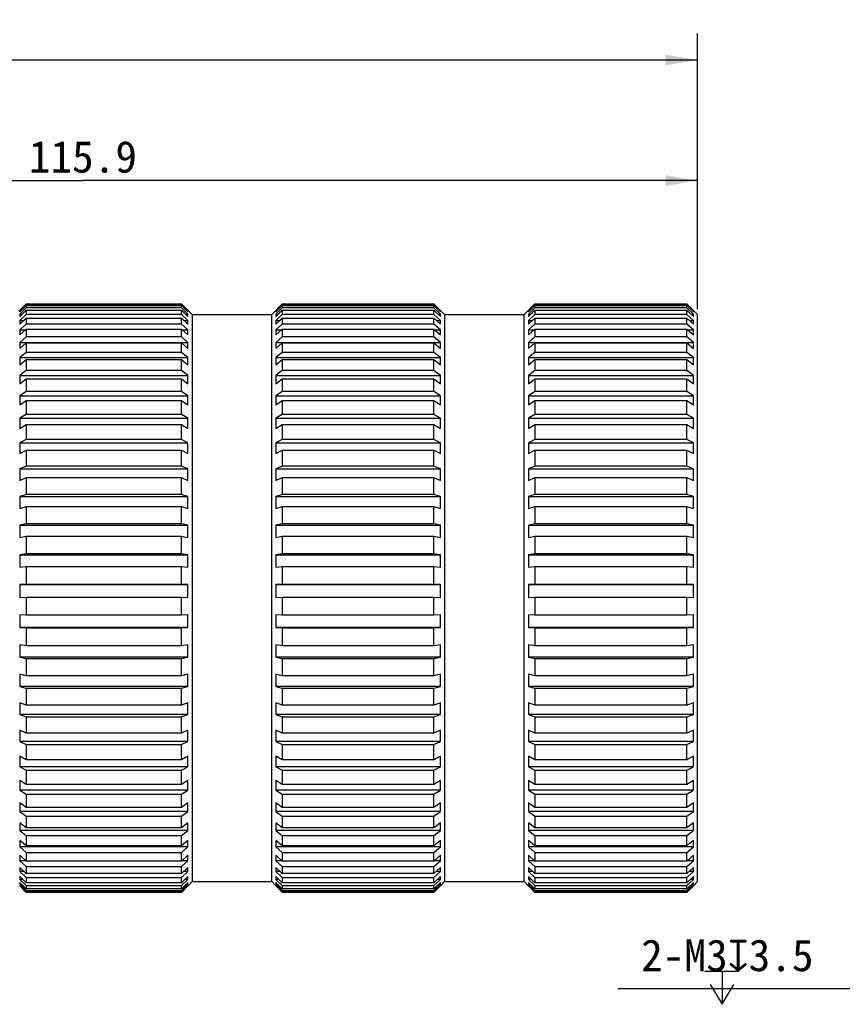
# Model space of a CAD drawing. Header units: millimetres. Extents: x 37 to 412, y 151 to 257.
# Tile 7 of 9: x 246 to 324, y 165 to 257. Entities that reach past the tile are written whole.
import ezdxf
from ezdxf.enums import TextEntityAlignment as Align

# ---------------------------------------------------------------- set-up
doc = ezdxf.new("R2010")
doc.units = ezdxf.units.MM
doc.header["$LTSCALE"] = 23.1
doc.header["$PDMODE"] = 3
doc.header["$PDSIZE"] = 8
doc.layers.get('0').update_dxf_attribs({"linetype": 'CONTINUOUS'})
doc.layers.get('Defpoints').update_dxf_attribs({"linetype": 'CONTINUOUS'})
doc.layers.add('20_ALL_FEATURES', color=7, linetype='CONTINUOUS')
doc.layers.add('51__DRAFT_DIMS', color=7, linetype='CONTINUOUS')
doc.styles.get("Standard").update_dxf_attribs({"font": 'simfang.ttf'})
doc.dimstyles.new('DIMSTYLE_3', dxfattribs={"dimtxt": 3, "dimasz": 3, "dimexe": 2.5, "dimexo": 0.5, "dimgap": 0.75, "dimtad": 1, "dimdsep": 46, "dimtxsty": 'STANDARD', "dimblk": '_FILLED', "dimblk1": '_FILLED', "dimblk2": '_FILLED', "dimcen": 0.09, "dimclrt": 3, "dimazin": 2, "dimtol": 1, "dimtp": 0.1, "dimtm": 0.1, "dimtfac": 1, "dimtofl": 0, "dimtmove": 0, "dimatfit": 3, "dimldrblk": '_FILLED', "dimfxl": 1, "dimtolj": 1, "dimarcsym": 0})
doc.dimstyles.new('DIMSTYLE_4', dxfattribs={"dimtxt": 3, "dimasz": 3, "dimexe": 2.5, "dimexo": 0.5, "dimgap": 0.75, "dimtad": 1, "dimdsep": 46, "dimtxsty": 'STANDARD', "dimblk": '_FILLED', "dimblk1": '_FILLED', "dimblk2": '_FILLED', "dimcen": 0.09, "dimclrt": 3, "dimazin": 2, "dimtp": 0.3, "dimtm": 0.3, "dimtfac": 1, "dimtofl": 0, "dimtmove": 0, "dimatfit": 3, "dimldrblk": '_FILLED', "dimfxl": 1, "dimtolj": 1, "dimarcsym": 0})
doc.dimstyles.new('DIMSTYLE_5', dxfattribs={"dimtxt": 3, "dimasz": 3, "dimexe": 2.5, "dimexo": 0.5, "dimtad": 1, "dimdsep": 46, "dimtxsty": 'STANDARD', "dimblk": '_FILLED', "dimblk1": '_FILLED', "dimblk2": '_FILLED', "dimcen": 0.09, "dimclrt": 3, "dimazin": 2, "dimtp": 0.1, "dimtm": 0.1, "dimtfac": 1, "dimtmove": 0, "dimatfit": 2, "dimldrblk": '_FILLED', "dimfxl": 1, "dimtolj": 1, "dimarcsym": 0})

# ---------------------------------------------------------------- blocks, each defined once
blk = doc.blocks.new('_FILLED')
at = {"color": 0, "linetype": 'ByBlock'}
blk.add_solid([(0, 0), (-1, 0.167), (-1, -0.167)], dxfattribs=at)
blk = doc.blocks.new('*D5')
at = {"layer": '51__DRAFT_DIMS', "color": 4}
for p, q in [((152.294, 223.381), (152.294, 256.115)), ((310.194, 230.107), (310.194, 256.115)), ((152.294, 253.615), (231.244, 253.615)), ((310.194, 253.615), (231.244, 253.615))]:
    blk.add_line(p, q, dxfattribs=at)
at = {"layer": '51__DRAFT_DIMS', "color": 4, "xscale": 3, "yscale": 3, "zscale": 3, "rotation": 180}
blk.add_blockref('_FILLED', (152.294, 253.615), dxfattribs=at)
at = {"layer": '51__DRAFT_DIMS', "color": 4, "xscale": 3, "yscale": 3, "zscale": 3}
blk.add_blockref('_FILLED', (310.194, 253.615), dxfattribs=at)
at = {"layer": '51__DRAFT_DIMS', "color": 3}
for s, p in [('157.9', (226.715, 254.365)), ('0.1', (237.977, 254.365))]:
    blk.add_text(s, height=3, dxfattribs=at).set_placement(p, align=Align.CENTER)
blk = doc.blocks.new('*D8')
at = {"layer": '51__DRAFT_DIMS', "color": 4}
for p, q in [((194.294, 228.381), (194.294, 244.739)), ((310.194, 230.107), (310.194, 244.739)), ((194.294, 242.239), (252.244, 242.239)), ((310.194, 242.239), (252.244, 242.239))]:
    blk.add_line(p, q, dxfattribs=at)
at = {"layer": '51__DRAFT_DIMS', "color": 4, "xscale": 3, "yscale": 3, "zscale": 3, "rotation": 180}
blk.add_blockref('_FILLED', (194.294, 242.239), dxfattribs=at)
at = {"layer": '51__DRAFT_DIMS', "color": 4, "xscale": 3, "yscale": 3, "zscale": 3}
blk.add_blockref('_FILLED', (310.194, 242.239), dxfattribs=at)
at = {"layer": '51__DRAFT_DIMS', "color": 3}
blk.add_text('115.9', height=3, dxfattribs=at).set_placement((252.244, 242.989), align=Align.CENTER)
blk = doc.blocks.new('*D9')
at = {"layer": '51__DRAFT_DIMS', "color": 0, "lineweight": -2}
for p, q in [((356.212, 211.714), (328.12, 166.035)), ((353.069, 206.603), (354.641, 209.159)), ((351.498, 204.048), (349.926, 201.493)), ((302.67, 166.035), (328.12, 166.035))]:
    blk.add_line(p, q, dxfattribs=at)
at = {"layer": 'Defpoints', "color": 0}
for p in [(354.641, 209.159), (353.069, 206.603)]:
    blk.add_point(p, dxfattribs=at)
at = {"layer": '51__DRAFT_DIMS', "color": 0, "linetype": 'ByBlock', "lineweight": -2, "xscale": 3, "yscale": 3, "zscale": 3}
for p, rotation in [((354.641, 209.159), 238.4089815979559), ((353.069, 206.603), 58.40898159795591)]:
    blk.add_blockref('_FILLED', p, dxfattribs=dict(at, rotation=rotation))
at = {"layer": '51__DRAFT_DIMS', "color": 3, "insert": (321.13, 170.66), "char_height": 3, "attachment_point": 3, "line_spacing_factor": 0.9}
blk.add_mtext('\\A1;{2-M3{\\fgdt;x}3.5}', dxfattribs=at)

msp = doc.modelspace()

# ---------------------------------------------------------------- linework, layer by layer
at = {"layer": '20_ALL_FEATURES', "color": 7}
for p, q in [((246.194, 229.907), (246.894, 230.607)), ((246.894, 230.559), (246.294, 229.961)), ((246.294, 229.865), (246.894, 230.463)), ((246.894, 230.607), (246.894, 230.559)), ((246.894, 230.607), (261.544, 230.607)), ((261.544, 230.559), (246.894, 230.559)), ((246.894, 230.463), (246.894, 230.237)), ((246.894, 230.463), (261.544, 230.463)), ((261.544, 230.559), (261.544, 230.607)), ((262.544, 229.607), (261.544, 230.607)), ((262.144, 229.961), (261.544, 230.559)), ((261.544, 230.237), (261.544, 230.463)), ((261.544, 230.463), (262.144, 229.865)), ((270.044, 229.607), (271.044, 230.607)), ((271.044, 230.559), (270.444, 229.961)), ((270.444, 229.865), (271.044, 230.463)), ((271.044, 230.607), (271.044, 230.559)), ((271.044, 230.607), (285.344, 230.607)), ((285.344, 230.559), (271.044, 230.559)), ((271.044, 230.463), (271.044, 230.237)), ((271.044, 230.463), (285.344, 230.463)), ((285.344, 230.559), (285.344, 230.607)), ((286.344, 229.607), (285.344, 230.607)), ((285.944, 229.961), (285.344, 230.559)), ((285.344, 230.237), (285.344, 230.463)), ((285.344, 230.463), (285.944, 229.865)), ((293.844, 229.607), (294.844, 230.607)), ((294.844, 230.559), (294.244, 229.961)), ((294.244, 229.865), (294.844, 230.463)), ((294.844, 230.607), (309.194, 230.607)), ((294.844, 230.607), (294.844, 230.559)), ((309.194, 230.559), (294.844, 230.559)), ((294.844, 230.463), (309.194, 230.463)), ((294.844, 230.463), (294.844, 230.237)), ((309.194, 230.559), (309.194, 230.607)), ((310.194, 229.607), (309.194, 230.607)), ((309.794, 229.961), (309.194, 230.559)), ((309.194, 230.237), (309.194, 230.463)), ((309.194, 230.463), (309.794, 229.865)), ((246.894, 230.237), (246.294, 229.647)), ((246.294, 229.427), (246.894, 230.017)), ((246.294, 229.961), (246.294, 229.865)), ((246.294, 229.961), (246.391, 229.961)), ((246.294, 229.647), (246.294, 229.427)), ((246.294, 229.647), (246.519, 229.647)), ((246.894, 229.616), (246.294, 229.041)), ((261.544, 230.237), (246.894, 230.237)), ((246.894, 230.017), (246.894, 229.616)), ((246.894, 230.017), (261.544, 230.017)), ((261.544, 229.616), (246.894, 229.616)), ((262.144, 229.647), (261.544, 230.237)), ((261.544, 229.616), (261.544, 230.017)), ((261.544, 230.017), (262.144, 229.427)), ((262.144, 229.041), (261.544, 229.616)), ((261.92, 229.647), (262.144, 229.647)), ((262.048, 229.961), (262.144, 229.961)), ((262.144, 229.865), (262.144, 229.961)), ((262.144, 229.427), (262.144, 229.647)), ((262.544, 229.607), (262.544, 176.107)), ((262.544, 229.607), (270.044, 229.607)), ((270.044, 176.107), (270.044, 229.607)), ((271.044, 230.237), (270.444, 229.647)), ((270.444, 229.427), (271.044, 230.017)), ((270.444, 229.961), (270.444, 229.865)), ((270.444, 229.961), (270.541, 229.961)), ((270.444, 229.647), (270.444, 229.427)), ((270.444, 229.647), (270.669, 229.647)), ((271.044, 229.616), (270.444, 229.041)), ((285.344, 230.237), (271.044, 230.237)), ((271.044, 230.017), (271.044, 229.616)), ((271.044, 230.017), (285.344, 230.017)), ((285.344, 229.616), (271.044, 229.616)), ((285.944, 229.647), (285.344, 230.237)), ((285.344, 229.616), (285.344, 230.017)), ((285.344, 230.017), (285.944, 229.427)), ((285.944, 229.041), (285.344, 229.616)), ((285.72, 229.647), (285.944, 229.647)), ((285.848, 229.961), (285.944, 229.961)), ((285.944, 229.865), (285.944, 229.961)), ((285.944, 229.427), (285.944, 229.647)), ((286.344, 229.607), (293.844, 229.607)), ((286.344, 229.607), (286.344, 176.107)), ((293.844, 176.107), (293.844, 229.607)), ((294.844, 230.237), (294.244, 229.647)), ((294.244, 229.427), (294.844, 230.017)), ((294.244, 229.961), (294.341, 229.961)), ((294.244, 229.961), (294.244, 229.865)), ((294.244, 229.647), (294.469, 229.647)), ((294.244, 229.647), (294.244, 229.427)), ((294.844, 229.616), (294.244, 229.041)), ((309.194, 230.237), (294.844, 230.237)), ((294.844, 230.017), (309.194, 230.017)), ((294.844, 230.017), (294.844, 229.616)), ((309.194, 229.616), (294.844, 229.616)), ((309.794, 229.647), (309.194, 230.237)), ((309.194, 229.616), (309.194, 230.017)), ((309.194, 230.017), (309.794, 229.427)), ((309.794, 229.041), (309.194, 229.616)), ((309.57, 229.647), (309.794, 229.647)), ((309.698, 229.961), (309.794, 229.961)), ((309.794, 229.865), (309.794, 229.961)), ((309.794, 229.427), (309.794, 229.647)), ((310.194, 176.107), (310.194, 229.607)), ((246.294, 228.698), (246.894, 229.273)), ((246.294, 229.041), (246.294, 228.698)), ((246.294, 229.041), (246.652, 229.041)), ((246.894, 228.701), (246.294, 228.147)), ((246.894, 229.273), (246.894, 228.701)), ((246.894, 229.273), (261.544, 229.273)), ((261.544, 228.701), (246.894, 228.701)), ((261.544, 228.701), (261.544, 229.273)), ((261.544, 229.273), (262.144, 228.698)), ((262.144, 228.147), (261.544, 228.701)), ((261.787, 229.041), (262.144, 229.041)), ((262.144, 228.698), (262.144, 229.041)), ((270.444, 228.698), (271.044, 229.273)), ((270.444, 229.041), (270.444, 228.698)), ((270.444, 229.041), (270.802, 229.041)), ((271.044, 228.701), (270.444, 228.147)), ((271.044, 229.273), (271.044, 228.701)), ((271.044, 229.273), (285.344, 229.273)), ((285.344, 228.701), (271.044, 228.701)), ((285.344, 228.701), (285.344, 229.273)), ((285.344, 229.273), (285.944, 228.698)), ((285.944, 228.147), (285.344, 228.701)), ((285.587, 229.041), (285.944, 229.041)), ((285.944, 228.698), (285.944, 229.041)), ((294.244, 228.698), (294.844, 229.273)), ((294.244, 229.041), (294.602, 229.041)), ((294.244, 229.041), (294.244, 228.698)), ((294.844, 228.701), (294.244, 228.147)), ((294.844, 229.273), (309.194, 229.273)), ((294.844, 229.273), (294.844, 228.701)), ((309.194, 228.701), (294.844, 228.701)), ((309.194, 228.701), (309.194, 229.273)), ((309.194, 229.273), (309.794, 228.698)), ((309.794, 228.147), (309.194, 228.701)), ((309.437, 229.041), (309.794, 229.041)), ((309.794, 228.698), (309.794, 229.041)), ((246.294, 227.686), (246.894, 228.24)), ((246.294, 228.147), (246.294, 227.686)), ((246.294, 228.147), (246.794, 228.147)), ((246.894, 228.24), (246.894, 227.503)), ((246.894, 228.24), (261.544, 228.24)), ((261.544, 227.503), (261.544, 228.24)), ((261.544, 228.24), (262.144, 227.686)), ((261.645, 228.147), (262.144, 228.147)), ((262.144, 227.686), (262.144, 228.147)), ((270.444, 227.686), (271.044, 228.24)), ((270.444, 228.147), (270.444, 227.686)), ((270.444, 228.147), (270.944, 228.147)), ((271.044, 228.24), (271.044, 227.503)), ((271.044, 228.24), (285.344, 228.24)), ((285.344, 227.503), (285.344, 228.24)), ((285.344, 228.24), (285.944, 227.686)), ((285.445, 228.147), (285.944, 228.147)), ((285.944, 227.686), (285.944, 228.147)), ((294.244, 227.686), (294.844, 228.24)), ((294.244, 228.147), (294.744, 228.147)), ((294.244, 228.147), (294.244, 227.686)), ((294.844, 228.24), (309.194, 228.24)), ((294.844, 228.24), (294.844, 227.503)), ((309.194, 227.503), (309.194, 228.24)), ((309.194, 228.24), (309.794, 227.686)), ((309.295, 228.147), (309.794, 228.147)), ((309.794, 227.686), (309.794, 228.147)), ((246.894, 227.503), (246.294, 226.976)), ((246.294, 226.976), (246.294, 226.402)), ((246.294, 226.976), (262.144, 226.976)), ((246.294, 226.402), (246.894, 226.929)), ((261.544, 227.503), (246.894, 227.503)), ((246.894, 226.929), (246.894, 226.035)), ((246.894, 226.929), (261.544, 226.929)), ((262.144, 226.976), (261.544, 227.503)), ((261.544, 226.035), (261.544, 226.929)), ((261.544, 226.929), (262.144, 226.402)), ((262.144, 226.402), (262.144, 226.976)), ((271.044, 227.503), (270.444, 226.976)), ((270.444, 226.976), (285.944, 226.976)), ((270.444, 226.976), (270.444, 226.402)), ((270.444, 226.402), (271.044, 226.929)), ((285.344, 227.503), (271.044, 227.503)), ((271.044, 226.929), (285.344, 226.929)), ((271.044, 226.929), (271.044, 226.035)), ((285.944, 226.976), (285.344, 227.503)), ((285.344, 226.035), (285.344, 226.929)), ((285.344, 226.929), (285.944, 226.402)), ((285.944, 226.402), (285.944, 226.976)), ((294.844, 227.503), (294.244, 226.976)), ((294.244, 226.976), (309.794, 226.976)), ((294.244, 226.976), (294.244, 226.402)), ((294.244, 226.402), (294.844, 226.929)), ((309.194, 227.503), (294.844, 227.503)), ((294.844, 226.929), (309.194, 226.929)), ((294.844, 226.929), (294.844, 226.035)), ((309.794, 226.976), (309.194, 227.503)), ((309.194, 226.035), (309.194, 226.929)), ((309.194, 226.929), (309.794, 226.402)), ((309.794, 226.402), (309.794, 226.976)), ((246.894, 226.035), (246.294, 225.541)), ((261.544, 226.035), (246.894, 226.035)), ((262.144, 225.541), (261.544, 226.035)), ((271.044, 226.035), (270.444, 225.541)), ((285.344, 226.035), (271.044, 226.035)), ((285.944, 225.541), (285.344, 226.035)), ((294.844, 226.035), (294.244, 225.541)), ((309.194, 226.035), (294.844, 226.035)), ((309.794, 225.541), (309.194, 226.035)), ((246.294, 225.541), (246.294, 224.86)), ((246.294, 225.541), (262.144, 225.541)), ((246.294, 224.86), (246.894, 225.354)), ((246.894, 225.354), (246.894, 224.313)), ((246.894, 225.354), (261.544, 225.354)), ((261.544, 224.313), (261.544, 225.354)), ((261.544, 225.354), (262.144, 224.86)), ((262.144, 224.86), (262.144, 225.541)), ((270.444, 225.541), (285.944, 225.541)), ((270.444, 225.541), (270.444, 224.86)), ((270.444, 224.86), (271.044, 225.354)), ((271.044, 225.354), (285.344, 225.354)), ((271.044, 225.354), (271.044, 224.313)), ((285.344, 224.313), (285.344, 225.354)), ((285.344, 225.354), (285.944, 224.86)), ((285.944, 224.86), (285.944, 225.541)), ((294.244, 225.541), (309.794, 225.541)), ((294.244, 225.541), (294.244, 224.86)), ((294.244, 224.86), (294.844, 225.354)), ((294.844, 225.354), (309.194, 225.354)), ((294.844, 225.354), (294.844, 224.313)), ((309.194, 224.313), (309.194, 225.354)), ((309.194, 225.354), (309.794, 224.86)), ((309.794, 224.86), (309.794, 225.541)), ((246.894, 224.313), (246.294, 223.857)), ((246.294, 223.857), (246.294, 223.077)), ((246.294, 223.857), (262.144, 223.857)), ((261.544, 224.313), (246.894, 224.313)), ((262.144, 223.857), (261.544, 224.313)), ((262.144, 223.077), (262.144, 223.857)), ((271.044, 224.313), (270.444, 223.857)), ((270.444, 223.857), (285.944, 223.857)), ((270.444, 223.857), (270.444, 223.077)), ((285.344, 224.313), (271.044, 224.313)), ((285.944, 223.857), (285.344, 224.313)), ((285.944, 223.077), (285.944, 223.857)), ((294.844, 224.313), (294.244, 223.857)), ((294.244, 223.857), (309.794, 223.857)), ((294.244, 223.857), (294.244, 223.077)), ((309.194, 224.313), (294.844, 224.313)), ((309.794, 223.857), (309.194, 224.313)), ((309.794, 223.077), (309.794, 223.857)), ((246.294, 223.077), (246.894, 223.532)), ((246.894, 223.532), (246.894, 222.356)), ((246.894, 223.532), (261.544, 223.532)), ((261.544, 222.356), (261.544, 223.532)), ((261.544, 223.532), (262.144, 223.077)), ((270.444, 223.077), (271.044, 223.532)), ((271.044, 223.532), (285.344, 223.532)), ((271.044, 223.532), (271.044, 222.356)), ((285.344, 222.356), (285.344, 223.532)), ((285.344, 223.532), (285.944, 223.077)), ((294.244, 223.077), (294.844, 223.532)), ((294.844, 223.532), (309.194, 223.532)), ((294.844, 223.532), (294.844, 222.356)), ((309.194, 222.356), (309.194, 223.532)), ((309.194, 223.532), (309.794, 223.077)), ((246.894, 222.356), (246.294, 221.944)), ((261.544, 222.356), (246.894, 222.356)), ((262.144, 221.944), (261.544, 222.356)), ((271.044, 222.356), (270.444, 221.944)), ((285.344, 222.356), (271.044, 222.356)), ((285.944, 221.944), (285.344, 222.356)), ((294.844, 222.356), (294.244, 221.944)), ((309.194, 222.356), (294.844, 222.356)), ((309.794, 221.944), (309.194, 222.356)), ((246.294, 221.944), (246.294, 221.072)), ((246.294, 221.944), (262.144, 221.944)), ((246.294, 221.072), (246.894, 221.484)), ((246.894, 221.484), (246.894, 220.186)), ((246.894, 221.484), (261.544, 221.484)), ((261.544, 220.186), (261.544, 221.484)), ((261.544, 221.484), (262.144, 221.072)), ((262.144, 221.072), (262.144, 221.944)), ((270.444, 221.944), (285.944, 221.944)), ((270.444, 221.944), (270.444, 221.072)), ((270.444, 221.072), (271.044, 221.484)), ((271.044, 221.484), (285.344, 221.484)), ((271.044, 221.484), (271.044, 220.186)), ((285.344, 220.186), (285.344, 221.484)), ((285.344, 221.484), (285.944, 221.072)), ((285.944, 221.072), (285.944, 221.944)), ((294.244, 221.944), (309.794, 221.944)), ((294.244, 221.944), (294.244, 221.072)), ((294.244, 221.072), (294.844, 221.484)), ((294.844, 221.484), (309.194, 221.484)), ((294.844, 221.484), (294.844, 220.186)), ((309.194, 220.186), (309.194, 221.484)), ((309.194, 221.484), (309.794, 221.072)), ((309.794, 221.072), (309.794, 221.944)), ((246.894, 220.186), (246.294, 219.821)), ((261.544, 220.186), (246.894, 220.186)), ((262.144, 219.821), (261.544, 220.186)), ((271.044, 220.186), (270.444, 219.821)), ((285.344, 220.186), (271.044, 220.186)), ((285.944, 219.821), (285.344, 220.186)), ((294.844, 220.186), (294.244, 219.821)), ((309.194, 220.186), (294.844, 220.186)), ((309.794, 219.821), (309.194, 220.186)), ((246.294, 219.821), (246.294, 218.868)), ((246.294, 219.821), (262.144, 219.821)), ((246.294, 218.868), (246.894, 219.232)), ((246.894, 219.232), (246.894, 217.825)), ((246.894, 219.232), (261.544, 219.232)), ((261.544, 217.825), (261.544, 219.232)), ((261.544, 219.232), (262.144, 218.868)), ((262.144, 218.868), (262.144, 219.821)), ((270.444, 219.821), (285.944, 219.821)), ((270.444, 219.821), (270.444, 218.868)), ((270.444, 218.868), (271.044, 219.232)), ((271.044, 219.232), (285.344, 219.232)), ((271.044, 219.232), (271.044, 217.825)), ((285.344, 217.825), (285.344, 219.232)), ((285.344, 219.232), (285.944, 218.868)), ((285.944, 218.868), (285.944, 219.821)), ((294.244, 219.821), (309.794, 219.821)), ((294.244, 219.821), (294.244, 218.868)), ((294.244, 218.868), (294.844, 219.232)), ((294.844, 219.232), (309.194, 219.232)), ((294.844, 219.232), (294.844, 217.825)), ((309.194, 217.825), (309.194, 219.232)), ((309.194, 219.232), (309.794, 218.868)), ((309.794, 218.868), (309.794, 219.821)), ((246.894, 217.825), (246.294, 217.512)), ((246.294, 217.512), (246.294, 216.488)), ((246.294, 217.512), (262.144, 217.512)), ((261.544, 217.825), (246.894, 217.825)), ((262.144, 217.512), (261.544, 217.825)), ((262.144, 216.488), (262.144, 217.512)), ((271.044, 217.825), (270.444, 217.512)), ((270.444, 217.512), (285.944, 217.512)), ((270.444, 217.512), (270.444, 216.488)), ((285.344, 217.825), (271.044, 217.825)), ((285.944, 217.512), (285.344, 217.825)), ((285.944, 216.488), (285.944, 217.512)), ((294.844, 217.825), (294.244, 217.512)), ((294.244, 217.512), (309.794, 217.512)), ((294.244, 217.512), (294.244, 216.488)), ((309.194, 217.825), (294.844, 217.825)), ((309.794, 217.512), (309.194, 217.825)), ((309.794, 216.488), (309.794, 217.512)), ((246.294, 216.488), (246.894, 216.801)), ((246.894, 216.801), (246.894, 215.301)), ((246.894, 216.801), (261.544, 216.801)), ((261.544, 215.301), (261.544, 216.801)), ((261.544, 216.801), (262.144, 216.488)), ((270.444, 216.488), (271.044, 216.801)), ((271.044, 216.801), (285.344, 216.801)), ((271.044, 216.801), (271.044, 215.301)), ((285.344, 215.301), (285.344, 216.801)), ((285.344, 216.801), (285.944, 216.488)), ((294.244, 216.488), (294.844, 216.801)), ((294.844, 216.801), (309.194, 216.801)), ((294.844, 216.801), (294.844, 215.301)), ((309.194, 215.301), (309.194, 216.801)), ((309.194, 216.801), (309.794, 216.488)), ((246.894, 215.301), (246.294, 215.043)), ((246.294, 215.043), (246.294, 213.959)), ((246.294, 215.043), (262.144, 215.043)), ((261.544, 215.301), (246.894, 215.301)), ((262.144, 215.043), (261.544, 215.301)), ((262.144, 213.959), (262.144, 215.043)), ((271.044, 215.301), (270.444, 215.043)), ((270.444, 215.043), (285.944, 215.043)), ((270.444, 215.043), (270.444, 213.959)), ((285.344, 215.301), (271.044, 215.301)), ((285.944, 215.043), (285.344, 215.301)), ((285.944, 213.959), (285.944, 215.043)), ((294.844, 215.301), (294.244, 215.043)), ((294.244, 215.043), (309.794, 215.043)), ((294.244, 215.043), (294.244, 213.959)), ((309.194, 215.301), (294.844, 215.301)), ((309.794, 215.043), (309.194, 215.301)), ((309.794, 213.959), (309.794, 215.043)), ((246.294, 213.959), (246.894, 214.217)), ((246.894, 214.217), (246.894, 212.64)), ((246.894, 214.217), (261.544, 214.217)), ((261.544, 212.64), (261.544, 214.217)), ((261.544, 214.217), (262.144, 213.959)), ((270.444, 213.959), (271.044, 214.217)), ((271.044, 214.217), (285.344, 214.217)), ((271.044, 214.217), (271.044, 212.64)), ((285.344, 212.64), (285.344, 214.217)), ((285.344, 214.217), (285.944, 213.959)), ((294.244, 213.959), (294.844, 214.217)), ((294.844, 214.217), (309.194, 214.217)), ((294.844, 214.217), (294.844, 212.64)), ((309.194, 212.64), (309.194, 214.217)), ((309.194, 214.217), (309.794, 213.959)), ((246.894, 212.64), (246.294, 212.44)), ((246.294, 212.44), (246.294, 211.309)), ((246.294, 212.44), (262.144, 212.44)), ((261.544, 212.64), (246.894, 212.64)), ((262.144, 212.44), (261.544, 212.64)), ((262.144, 211.309), (262.144, 212.44)), ((271.044, 212.64), (270.444, 212.44)), ((270.444, 212.44), (285.944, 212.44)), ((270.444, 212.44), (270.444, 211.309)), ((285.344, 212.64), (271.044, 212.64)), ((285.944, 212.44), (285.344, 212.64)), ((285.944, 211.309), (285.944, 212.44)), ((294.844, 212.64), (294.244, 212.44)), ((294.244, 212.44), (309.794, 212.44)), ((294.244, 212.44), (294.244, 211.309)), ((309.194, 212.64), (294.844, 212.64)), ((309.794, 212.44), (309.194, 212.64)), ((309.794, 211.309), (309.794, 212.44)), ((246.294, 211.309), (246.894, 211.508)), ((246.894, 211.508), (246.894, 209.872)), ((246.894, 211.508), (261.544, 211.508)), ((261.544, 209.872), (261.544, 211.508)), ((261.544, 211.508), (262.144, 211.309)), ((270.444, 211.309), (271.044, 211.508)), ((271.044, 211.508), (285.344, 211.508)), ((271.044, 211.508), (271.044, 209.872)), ((285.344, 209.872), (285.344, 211.508)), ((285.344, 211.508), (285.944, 211.309)), ((294.244, 211.309), (294.844, 211.508)), ((294.844, 211.508), (309.194, 211.508)), ((294.844, 211.508), (294.844, 209.872)), ((309.194, 209.872), (309.194, 211.508)), ((309.194, 211.508), (309.794, 211.309)), ((246.894, 209.872), (246.294, 209.733)), ((246.294, 209.733), (246.294, 208.565)), ((246.294, 209.733), (262.144, 209.733)), ((261.544, 209.872), (246.894, 209.872)), ((262.144, 209.733), (261.544, 209.872)), ((262.144, 208.565), (262.144, 209.733)), ((271.044, 209.872), (270.444, 209.733)), ((270.444, 209.733), (285.944, 209.733)), ((270.444, 209.733), (270.444, 208.565)), ((285.344, 209.872), (271.044, 209.872)), ((285.944, 209.733), (285.344, 209.872)), ((285.944, 208.565), (285.944, 209.733)), ((294.844, 209.872), (294.244, 209.733)), ((294.244, 209.733), (309.794, 209.733)), ((294.244, 209.733), (294.244, 208.565)), ((309.194, 209.872), (294.844, 209.872)), ((309.794, 209.733), (309.194, 209.872)), ((309.794, 208.565), (309.794, 209.733)), ((246.294, 208.565), (246.894, 208.704)), ((246.894, 208.704), (246.894, 207.027)), ((246.894, 208.704), (261.544, 208.704)), ((261.544, 207.027), (261.544, 208.704)), ((261.544, 208.704), (262.144, 208.565)), ((270.444, 208.565), (271.044, 208.704)), ((271.044, 208.704), (285.344, 208.704)), ((271.044, 208.704), (271.044, 207.027)), ((285.344, 207.027), (285.344, 208.704)), ((285.344, 208.704), (285.944, 208.565)), ((294.244, 208.565), (294.844, 208.704)), ((294.844, 208.704), (309.194, 208.704)), ((294.844, 208.704), (294.844, 207.027)), ((309.194, 207.027), (309.194, 208.704)), ((309.194, 208.704), (309.794, 208.565)), ((246.894, 207.027), (246.294, 206.95)), ((246.294, 206.95), (246.294, 205.76)), ((246.294, 206.95), (262.144, 206.95)), ((261.544, 207.027), (246.894, 207.027)), ((262.144, 206.95), (261.544, 207.027)), ((262.144, 205.76), (262.144, 206.95)), ((271.044, 207.027), (270.444, 206.95)), ((270.444, 206.95), (285.944, 206.95)), ((270.444, 206.95), (270.444, 205.76)), ((285.344, 207.027), (271.044, 207.027)), ((285.944, 206.95), (285.344, 207.027)), ((285.944, 205.76), (285.944, 206.95)), ((294.844, 207.027), (294.244, 206.95)), ((294.244, 206.95), (309.794, 206.95)), ((294.244, 206.95), (294.244, 205.76)), ((309.194, 207.027), (294.844, 207.027)), ((309.794, 206.95), (309.194, 207.027)), ((309.794, 205.76), (309.794, 206.95)), ((246.294, 205.76), (246.894, 205.837)), ((246.894, 205.837), (246.894, 204.136)), ((246.894, 205.837), (261.544, 205.837)), ((261.544, 204.136), (261.544, 205.837)), ((261.544, 205.837), (262.144, 205.76)), ((270.444, 205.76), (271.044, 205.837)), ((271.044, 205.837), (285.344, 205.837)), ((271.044, 205.837), (271.044, 204.136)), ((285.344, 204.136), (285.344, 205.837)), ((285.344, 205.837), (285.944, 205.76)), ((294.244, 205.76), (294.844, 205.837)), ((294.844, 205.837), (309.194, 205.837)), ((294.844, 205.837), (294.844, 204.136)), ((309.194, 204.136), (309.194, 205.837)), ((309.194, 205.837), (309.794, 205.76)), ((246.894, 204.136), (246.294, 204.122)), ((246.294, 204.122), (246.294, 202.922)), ((246.294, 204.122), (262.144, 204.122)), ((261.544, 204.136), (246.894, 204.136)), ((262.144, 204.122), (261.544, 204.136)), ((262.144, 202.922), (262.144, 204.122)), ((271.044, 204.136), (270.444, 204.122)), ((270.444, 204.122), (285.944, 204.122)), ((270.444, 204.122), (270.444, 202.922)), ((285.344, 204.136), (271.044, 204.136)), ((285.944, 204.122), (285.344, 204.136)), ((285.944, 202.922), (285.944, 204.122)), ((294.844, 204.136), (294.244, 204.122)), ((294.244, 204.122), (309.794, 204.122)), ((294.244, 204.122), (294.244, 202.922)), ((309.194, 204.136), (294.844, 204.136)), ((309.794, 204.122), (309.194, 204.136)), ((309.794, 202.922), (309.794, 204.122)), ((246.294, 202.922), (246.894, 202.937)), ((246.894, 202.937), (261.544, 202.937)), ((246.894, 202.937), (246.894, 201.232)), ((261.544, 201.232), (261.544, 202.937)), ((261.544, 202.937), (262.144, 202.922)), ((270.444, 202.922), (271.044, 202.937)), ((271.044, 202.937), (285.344, 202.937)), ((271.044, 202.937), (271.044, 201.232)), ((285.344, 201.232), (285.344, 202.937)), ((285.344, 202.937), (285.944, 202.922)), ((294.244, 202.922), (294.844, 202.937)), ((294.844, 202.937), (309.194, 202.937)), ((294.844, 202.937), (294.844, 201.232)), ((309.194, 201.232), (309.194, 202.937)), ((309.194, 202.937), (309.794, 202.922)), ((246.294, 201.28), (246.294, 200.084)), ((246.894, 201.232), (246.294, 201.28)), ((261.544, 201.232), (246.894, 201.232)), ((262.144, 201.28), (261.544, 201.232)), ((262.144, 200.084), (262.144, 201.28)), ((270.444, 201.28), (270.444, 200.084)), ((271.044, 201.232), (270.444, 201.28)), ((285.344, 201.232), (271.044, 201.232)), ((285.944, 201.28), (285.344, 201.232)), ((285.944, 200.084), (285.944, 201.28)), ((294.244, 201.28), (294.244, 200.084)), ((294.844, 201.232), (294.244, 201.28)), ((309.194, 201.232), (294.844, 201.232)), ((309.794, 201.28), (309.194, 201.232)), ((309.794, 200.084), (309.794, 201.28)), ((262.144, 200.084), (246.294, 200.084)), ((246.294, 200.084), (246.894, 200.036)), ((246.894, 200.036), (261.544, 200.036)), ((246.894, 200.036), (246.894, 198.345)), ((261.544, 200.036), (262.144, 200.084)), ((261.544, 198.345), (261.544, 200.036)), ((285.944, 200.084), (270.444, 200.084)), ((270.444, 200.084), (271.044, 200.036)), ((271.044, 200.036), (285.344, 200.036)), ((271.044, 200.036), (271.044, 198.345)), ((285.344, 200.036), (285.944, 200.084)), ((285.344, 198.345), (285.344, 200.036)), ((309.794, 200.084), (294.244, 200.084)), ((294.244, 200.084), (294.844, 200.036)), ((294.844, 200.036), (309.194, 200.036)), ((294.844, 200.036), (294.844, 198.345)), ((309.194, 200.036), (309.794, 200.084)), ((309.194, 198.345), (309.194, 200.036)), ((246.294, 198.455), (246.294, 197.276)), ((246.894, 198.345), (246.294, 198.455)), ((261.544, 198.345), (246.894, 198.345)), ((262.144, 198.455), (261.544, 198.345)), ((262.144, 197.276), (262.144, 198.455)), ((270.444, 198.455), (270.444, 197.276)), ((271.044, 198.345), (270.444, 198.455)), ((285.344, 198.345), (271.044, 198.345)), ((285.944, 198.455), (285.344, 198.345)), ((285.944, 197.276), (285.944, 198.455)), ((294.244, 198.455), (294.244, 197.276)), ((294.844, 198.345), (294.244, 198.455)), ((309.194, 198.345), (294.844, 198.345)), ((309.794, 198.455), (309.194, 198.345)), ((309.794, 197.276), (309.794, 198.455)), ((262.144, 197.276), (246.294, 197.276)), ((246.294, 197.276), (246.894, 197.165)), ((246.894, 197.165), (261.544, 197.165)), ((246.894, 197.165), (246.894, 195.508)), ((261.544, 197.165), (262.144, 197.276)), ((261.544, 195.508), (261.544, 197.165)), ((285.944, 197.276), (270.444, 197.276)), ((270.444, 197.276), (271.044, 197.165)), ((271.044, 197.165), (285.344, 197.165)), ((271.044, 197.165), (271.044, 195.508)), ((285.344, 197.165), (285.944, 197.276)), ((285.344, 195.508), (285.344, 197.165)), ((309.794, 197.276), (294.244, 197.276)), ((294.244, 197.276), (294.844, 197.165)), ((294.844, 197.165), (309.194, 197.165)), ((294.844, 197.165), (294.844, 195.508)), ((309.194, 197.165), (309.794, 197.276)), ((309.194, 195.508), (309.194, 197.165)), ((246.294, 195.679), (246.294, 194.529)), ((246.894, 195.508), (246.294, 195.679)), ((261.544, 195.508), (246.894, 195.508)), ((262.144, 195.679), (261.544, 195.508)), ((262.144, 194.529), (262.144, 195.679)), ((270.444, 195.679), (270.444, 194.529)), ((271.044, 195.508), (270.444, 195.679)), ((285.344, 195.508), (271.044, 195.508)), ((285.944, 195.679), (285.344, 195.508)), ((285.944, 194.529), (285.944, 195.679)), ((294.244, 195.679), (294.244, 194.529)), ((294.844, 195.508), (294.244, 195.679)), ((309.194, 195.508), (294.844, 195.508)), ((309.794, 195.679), (309.194, 195.508)), ((309.794, 194.529), (309.794, 195.679)), ((262.144, 194.529), (246.294, 194.529)), ((246.294, 194.529), (246.894, 194.358)), ((246.894, 194.358), (261.544, 194.358)), ((246.894, 194.358), (246.894, 192.751)), ((261.544, 194.358), (262.144, 194.529)), ((261.544, 192.751), (261.544, 194.358)), ((285.944, 194.529), (270.444, 194.529)), ((270.444, 194.529), (271.044, 194.358)), ((271.044, 194.358), (285.344, 194.358)), ((271.044, 194.358), (271.044, 192.751)), ((285.344, 194.358), (285.944, 194.529)), ((285.344, 192.751), (285.344, 194.358)), ((309.794, 194.529), (294.244, 194.529)), ((294.244, 194.529), (294.844, 194.358)), ((294.844, 194.358), (309.194, 194.358)), ((294.844, 194.358), (294.844, 192.751)), ((309.194, 194.358), (309.794, 194.529)), ((309.194, 192.751), (309.194, 194.358)), ((246.294, 192.981), (246.294, 191.873)), ((246.894, 192.751), (246.294, 192.981)), ((261.544, 192.751), (246.894, 192.751)), ((262.144, 192.981), (261.544, 192.751)), ((262.144, 191.873), (262.144, 192.981)), ((270.444, 192.981), (270.444, 191.873)), ((271.044, 192.751), (270.444, 192.981)), ((285.344, 192.751), (271.044, 192.751)), ((285.944, 192.981), (285.344, 192.751)), ((285.944, 191.873), (285.944, 192.981)), ((294.244, 192.981), (294.244, 191.873)), ((294.844, 192.751), (294.244, 192.981)), ((309.194, 192.751), (294.844, 192.751)), ((309.794, 192.981), (309.194, 192.751)), ((309.794, 191.873), (309.794, 192.981)), ((262.144, 191.873), (246.294, 191.873)), ((246.294, 191.873), (246.894, 191.643)), ((246.894, 191.643), (261.544, 191.643)), ((246.894, 191.643), (246.894, 190.105)), ((261.544, 191.643), (262.144, 191.873)), ((261.544, 190.105), (261.544, 191.643)), ((285.944, 191.873), (270.444, 191.873)), ((270.444, 191.873), (271.044, 191.643)), ((271.044, 191.643), (285.344, 191.643)), ((271.044, 191.643), (271.044, 190.105)), ((285.344, 191.643), (285.944, 191.873)), ((285.344, 190.105), (285.344, 191.643)), ((309.794, 191.873), (294.244, 191.873)), ((294.244, 191.873), (294.844, 191.643)), ((294.844, 191.643), (309.194, 191.643)), ((294.844, 191.643), (294.844, 190.105)), ((309.194, 191.643), (309.794, 191.873)), ((309.194, 190.105), (309.194, 191.643)), ((246.294, 190.392), (246.294, 189.338)), ((246.894, 190.105), (246.294, 190.392)), ((261.544, 190.105), (246.894, 190.105)), ((262.144, 190.392), (261.544, 190.105)), ((262.144, 189.338), (262.144, 190.392)), ((270.444, 190.392), (270.444, 189.338)), ((271.044, 190.105), (270.444, 190.392)), ((285.344, 190.105), (271.044, 190.105)), ((285.944, 190.392), (285.344, 190.105)), ((285.944, 189.338), (285.944, 190.392)), ((294.244, 190.392), (294.244, 189.338)), ((294.844, 190.105), (294.244, 190.392)), ((309.194, 190.105), (294.844, 190.105)), ((309.794, 190.392), (309.194, 190.105)), ((309.794, 189.338), (309.794, 190.392)), ((262.144, 189.338), (246.294, 189.338)), ((246.294, 189.338), (246.894, 189.051)), ((246.894, 189.051), (261.544, 189.051)), ((246.894, 189.051), (246.894, 187.598)), ((261.544, 189.051), (262.144, 189.338)), ((261.544, 187.598), (261.544, 189.051)), ((285.944, 189.338), (270.444, 189.338)), ((270.444, 189.338), (271.044, 189.051)), ((271.044, 189.051), (285.344, 189.051)), ((271.044, 189.051), (271.044, 187.598)), ((285.344, 189.051), (285.944, 189.338)), ((285.344, 187.598), (285.344, 189.051)), ((309.794, 189.338), (294.244, 189.338)), ((294.244, 189.338), (294.844, 189.051)), ((294.844, 189.051), (309.194, 189.051)), ((294.844, 189.051), (294.844, 187.598)), ((309.194, 189.051), (309.794, 189.338)), ((309.194, 187.598), (309.194, 189.051)), ((246.294, 187.939), (246.294, 186.951)), ((246.894, 187.598), (246.294, 187.939)), ((262.144, 187.939), (261.544, 187.598)), ((262.144, 186.951), (262.144, 187.939)), ((270.444, 187.939), (270.444, 186.951)), ((271.044, 187.598), (270.444, 187.939)), ((285.944, 187.939), (285.344, 187.598)), ((285.944, 186.951), (285.944, 187.939)), ((294.244, 187.939), (294.244, 186.951)), ((294.844, 187.598), (294.244, 187.939)), ((309.794, 187.939), (309.194, 187.598)), ((309.794, 186.951), (309.794, 187.939)), ((262.144, 186.951), (246.294, 186.951)), ((246.294, 186.951), (246.894, 186.61)), ((261.544, 187.598), (246.894, 187.598)), ((261.544, 186.61), (262.144, 186.951)), ((285.944, 186.951), (270.444, 186.951)), ((270.444, 186.951), (271.044, 186.61)), ((285.344, 187.598), (271.044, 187.598)), ((285.344, 186.61), (285.944, 186.951)), ((309.794, 186.951), (294.244, 186.951)), ((294.244, 186.951), (294.844, 186.61)), ((309.194, 187.598), (294.844, 187.598)), ((309.194, 186.61), (309.794, 186.951)), ((246.894, 186.61), (261.544, 186.61)), ((246.894, 186.61), (246.894, 185.259)), ((261.544, 185.259), (261.544, 186.61)), ((271.044, 186.61), (285.344, 186.61)), ((271.044, 186.61), (271.044, 185.259)), ((285.344, 185.259), (285.344, 186.61)), ((294.844, 186.61), (309.194, 186.61)), ((294.844, 186.61), (294.844, 185.259)), ((309.194, 185.259), (309.194, 186.61)), ((246.294, 185.649), (246.294, 184.738)), ((246.894, 185.259), (246.294, 185.649)), ((261.544, 185.259), (246.894, 185.259)), ((262.144, 185.649), (261.544, 185.259)), ((262.144, 184.738), (262.144, 185.649)), ((270.444, 185.649), (270.444, 184.738)), ((271.044, 185.259), (270.444, 185.649)), ((285.344, 185.259), (271.044, 185.259)), ((285.944, 185.649), (285.344, 185.259)), ((285.944, 184.738), (285.944, 185.649)), ((294.244, 185.649), (294.244, 184.738)), ((294.844, 185.259), (294.244, 185.649)), ((309.194, 185.259), (294.844, 185.259)), ((309.794, 185.649), (309.194, 185.259)), ((309.794, 184.738), (309.794, 185.649)), ((262.144, 184.738), (246.294, 184.738)), ((246.294, 184.738), (246.894, 184.348)), ((246.894, 184.348), (261.544, 184.348)), ((246.894, 184.348), (246.894, 183.113)), ((261.544, 184.348), (262.144, 184.738)), ((261.544, 183.113), (261.544, 184.348)), ((285.944, 184.738), (270.444, 184.738)), ((270.444, 184.738), (271.044, 184.348)), ((271.044, 184.348), (285.344, 184.348)), ((271.044, 184.348), (271.044, 183.113)), ((285.344, 184.348), (285.944, 184.738)), ((285.344, 183.113), (285.344, 184.348)), ((309.794, 184.738), (294.244, 184.738)), ((294.244, 184.738), (294.844, 184.348)), ((294.844, 184.348), (309.194, 184.348)), ((294.844, 184.348), (294.844, 183.113)), ((309.194, 184.348), (309.794, 184.738)), ((309.194, 183.113), (309.194, 184.348)), ((246.294, 183.549), (246.294, 182.724)), ((246.894, 183.113), (246.294, 183.549)), ((261.544, 183.113), (246.894, 183.113)), ((262.144, 183.549), (261.544, 183.113)), ((262.144, 182.724), (262.144, 183.549)), ((270.444, 183.549), (270.444, 182.724)), ((271.044, 183.113), (270.444, 183.549)), ((285.344, 183.113), (271.044, 183.113)), ((285.944, 183.549), (285.344, 183.113)), ((285.944, 182.724), (285.944, 183.549)), ((294.244, 183.549), (294.244, 182.724)), ((294.844, 183.113), (294.244, 183.549)), ((309.194, 183.113), (294.844, 183.113)), ((309.794, 183.549), (309.194, 183.113)), ((309.794, 182.724), (309.794, 183.549)), ((262.144, 182.724), (246.294, 182.724)), ((246.294, 182.724), (246.894, 182.288)), ((246.894, 182.288), (261.544, 182.288)), ((246.894, 182.288), (246.894, 181.182)), ((261.544, 182.288), (262.144, 182.724)), ((261.544, 181.182), (261.544, 182.288)), ((285.944, 182.724), (270.444, 182.724)), ((270.444, 182.724), (271.044, 182.288)), ((271.044, 182.288), (285.344, 182.288)), ((271.044, 182.288), (271.044, 181.182)), ((285.344, 182.288), (285.944, 182.724)), ((285.344, 181.182), (285.344, 182.288)), ((309.794, 182.724), (294.244, 182.724)), ((294.244, 182.724), (294.844, 182.288)), ((294.844, 182.288), (309.194, 182.288)), ((294.844, 182.288), (294.844, 181.182)), ((309.194, 182.288), (309.794, 182.724)), ((309.194, 181.182), (309.194, 182.288)), ((246.294, 181.659), (246.294, 180.93)), ((246.894, 181.182), (246.294, 181.659)), ((261.544, 181.182), (246.894, 181.182)), ((262.144, 181.659), (261.544, 181.182)), ((262.144, 180.93), (262.144, 181.659)), ((270.444, 181.659), (270.444, 180.93)), ((271.044, 181.182), (270.444, 181.659)), ((285.344, 181.182), (271.044, 181.182)), ((285.944, 181.659), (285.344, 181.182)), ((285.944, 180.93), (285.944, 181.659)), ((294.244, 181.659), (294.244, 180.93)), ((294.844, 181.182), (294.244, 181.659)), ((309.194, 181.182), (294.844, 181.182)), ((309.794, 181.659), (309.194, 181.182)), ((309.794, 180.93), (309.794, 181.659)), ((262.144, 180.93), (246.294, 180.93)), ((246.294, 180.93), (246.894, 180.454)), ((246.894, 180.454), (261.544, 180.454)), ((246.894, 180.454), (246.894, 179.49)), ((261.544, 180.454), (262.144, 180.93)), ((261.544, 179.49), (261.544, 180.454)), ((285.944, 180.93), (270.444, 180.93)), ((270.444, 180.93), (271.044, 180.454)), ((271.044, 180.454), (285.344, 180.454)), ((271.044, 180.454), (271.044, 179.49)), ((285.344, 180.454), (285.944, 180.93)), ((285.344, 179.49), (285.344, 180.454)), ((309.794, 180.93), (294.244, 180.93)), ((294.244, 180.93), (294.844, 180.454)), ((294.844, 180.454), (309.194, 180.454)), ((294.844, 180.454), (294.844, 179.49)), ((309.194, 180.454), (309.794, 180.93)), ((309.194, 179.49), (309.194, 180.454)), ((246.294, 180.002), (246.294, 179.377)), ((246.894, 179.49), (246.294, 180.002)), ((262.144, 179.377), (246.294, 179.377)), ((246.294, 179.377), (246.894, 178.865)), ((261.544, 179.49), (246.894, 179.49)), ((262.144, 180.002), (261.544, 179.49)), ((261.544, 178.865), (262.144, 179.377)), ((262.144, 179.377), (262.144, 180.002)), ((270.444, 180.002), (270.444, 179.377)), ((271.044, 179.49), (270.444, 180.002)), ((285.944, 179.377), (270.444, 179.377)), ((270.444, 179.377), (271.044, 178.865)), ((285.344, 179.49), (271.044, 179.49)), ((285.944, 180.002), (285.344, 179.49)), ((285.344, 178.865), (285.944, 179.377)), ((285.944, 179.377), (285.944, 180.002)), ((294.244, 180.002), (294.244, 179.377)), ((294.844, 179.49), (294.244, 180.002)), ((309.794, 179.377), (294.244, 179.377)), ((294.244, 179.377), (294.844, 178.865)), ((309.194, 179.49), (294.844, 179.49)), ((309.794, 180.002), (309.194, 179.49)), ((309.194, 178.865), (309.794, 179.377)), ((309.794, 179.377), (309.794, 180.002)), ((246.294, 178.595), (246.294, 178.08)), ((246.894, 178.053), (246.294, 178.595)), ((246.894, 178.865), (261.544, 178.865)), ((246.894, 178.865), (246.894, 178.053)), ((261.544, 178.053), (261.544, 178.865)), ((262.144, 178.595), (261.544, 178.053)), ((262.144, 178.08), (262.144, 178.595)), ((270.444, 178.595), (270.444, 178.08)), ((271.044, 178.053), (270.444, 178.595)), ((271.044, 178.865), (285.344, 178.865)), ((271.044, 178.865), (271.044, 178.053)), ((285.344, 178.053), (285.344, 178.865)), ((285.944, 178.595), (285.344, 178.053)), ((285.944, 178.08), (285.944, 178.595)), ((294.244, 178.595), (294.244, 178.08)), ((294.844, 178.053), (294.244, 178.595)), ((294.844, 178.865), (309.194, 178.865)), ((294.844, 178.865), (294.844, 178.053)), ((309.194, 178.053), (309.194, 178.865)), ((309.794, 178.595), (309.194, 178.053)), ((309.794, 178.08), (309.794, 178.595)), ((246.864, 178.08), (246.294, 178.08)), ((246.294, 178.08), (246.894, 177.538)), ((246.294, 177.454), (246.294, 177.056)), ((246.894, 176.888), (246.294, 177.454)), ((261.544, 178.053), (246.894, 178.053)), ((246.894, 177.538), (261.544, 177.538)), ((246.894, 177.538), (246.894, 176.888)), ((261.544, 177.538), (262.144, 178.08)), ((261.544, 176.888), (261.544, 177.538)), ((262.144, 177.454), (261.544, 176.888)), ((262.144, 178.08), (261.575, 178.08)), ((262.144, 177.056), (262.144, 177.454)), ((271.014, 178.08), (270.444, 178.08)), ((270.444, 178.08), (271.044, 177.538)), ((270.444, 177.454), (270.444, 177.056)), ((271.044, 176.888), (270.444, 177.454)), ((285.344, 178.053), (271.044, 178.053)), ((271.044, 177.538), (285.344, 177.538)), ((271.044, 177.538), (271.044, 176.888)), ((285.344, 177.538), (285.944, 178.08)), ((285.344, 176.888), (285.344, 177.538)), ((285.944, 177.454), (285.344, 176.888)), ((285.944, 178.08), (285.375, 178.08)), ((285.944, 177.056), (285.944, 177.454)), ((294.814, 178.08), (294.244, 178.08)), ((294.244, 178.08), (294.844, 177.538)), ((294.244, 177.454), (294.244, 177.056)), ((294.844, 176.888), (294.244, 177.454)), ((309.194, 178.053), (294.844, 178.053)), ((294.844, 177.538), (309.194, 177.538)), ((294.844, 177.538), (294.844, 176.888)), ((309.194, 177.538), (309.794, 178.08)), ((309.194, 176.888), (309.194, 177.538)), ((309.794, 177.454), (309.194, 176.888)), ((309.794, 178.08), (309.225, 178.08)), ((309.794, 177.056), (309.794, 177.454)), ((246.717, 177.056), (246.294, 177.056)), ((246.294, 177.056), (246.894, 176.49)), ((246.294, 176.592), (246.294, 176.314)), ((246.894, 176.008), (246.294, 176.592)), ((261.544, 176.888), (246.894, 176.888)), ((246.894, 176.49), (261.544, 176.49)), ((246.894, 176.49), (246.894, 176.008)), ((261.544, 176.49), (262.144, 177.056)), ((262.144, 176.592), (261.544, 176.008)), ((261.544, 176.008), (261.544, 176.49)), ((262.144, 177.056), (261.722, 177.056)), ((262.144, 176.314), (262.144, 176.592)), ((270.867, 177.056), (270.444, 177.056)), ((270.444, 177.056), (271.044, 176.49)), ((270.444, 176.592), (270.444, 176.314)), ((271.044, 176.008), (270.444, 176.592)), ((285.344, 176.888), (271.044, 176.888)), ((271.044, 176.49), (285.344, 176.49)), ((271.044, 176.49), (271.044, 176.008)), ((285.344, 176.49), (285.944, 177.056)), ((285.944, 176.592), (285.344, 176.008)), ((285.344, 176.008), (285.344, 176.49)), ((285.944, 177.056), (285.522, 177.056)), ((285.944, 176.314), (285.944, 176.592)), ((294.667, 177.056), (294.244, 177.056)), ((294.244, 177.056), (294.844, 176.49)), ((294.244, 176.592), (294.244, 176.314)), ((294.844, 176.008), (294.244, 176.592)), ((309.194, 176.888), (294.844, 176.888)), ((294.844, 176.49), (309.194, 176.49)), ((294.844, 176.49), (294.844, 176.008)), ((309.194, 176.49), (309.794, 177.056)), ((309.794, 176.592), (309.194, 176.008)), ((309.194, 176.008), (309.194, 176.49)), ((309.794, 177.056), (309.372, 177.056)), ((309.794, 176.314), (309.794, 176.592)), ((246.58, 176.314), (246.294, 176.314)), ((246.294, 176.314), (246.894, 175.73)), ((246.294, 176.017), (246.294, 175.862)), ((246.894, 175.422), (246.294, 176.017)), ((246.45, 175.862), (246.294, 175.862)), ((246.294, 175.862), (246.894, 175.267)), ((246.294, 175.736), (246.294, 175.707)), ((246.894, 175.136), (246.294, 175.736)), ((246.324, 175.707), (246.294, 175.707)), ((246.294, 175.707), (246.88, 175.121)), ((261.544, 176.008), (246.894, 176.008)), ((246.894, 175.73), (261.544, 175.73)), ((246.894, 175.73), (246.894, 175.422)), ((261.544, 175.73), (262.144, 176.314)), ((262.144, 176.017), (261.544, 175.422)), ((261.544, 175.267), (262.144, 175.862)), ((262.144, 175.736), (261.544, 175.136)), ((261.544, 175.422), (261.544, 175.73)), ((261.559, 175.121), (262.144, 175.707)), ((262.144, 176.314), (261.859, 176.314)), ((262.144, 175.862), (261.989, 175.862)), ((262.144, 175.707), (262.115, 175.707)), ((262.144, 175.862), (262.144, 176.017)), ((262.144, 175.707), (262.144, 175.736)), ((262.544, 176.107), (262.159, 175.721)), ((262.544, 176.107), (270.044, 176.107)), ((270.044, 176.107), (270.43, 175.721)), ((270.73, 176.314), (270.444, 176.314)), ((270.444, 176.314), (271.044, 175.73)), ((270.444, 176.017), (270.444, 175.862)), ((271.044, 175.422), (270.444, 176.017)), ((270.6, 175.862), (270.444, 175.862)), ((270.444, 175.862), (271.044, 175.267)), ((270.444, 175.736), (270.444, 175.707)), ((271.044, 175.136), (270.444, 175.736)), ((270.474, 175.707), (270.444, 175.707)), ((270.444, 175.707), (271.03, 175.121)), ((285.344, 176.008), (271.044, 176.008)), ((271.044, 175.73), (285.344, 175.73)), ((271.044, 175.73), (271.044, 175.422)), ((285.344, 175.73), (285.944, 176.314)), ((285.944, 176.017), (285.344, 175.422)), ((285.344, 175.267), (285.944, 175.862)), ((285.944, 175.736), (285.344, 175.136)), ((285.344, 175.422), (285.344, 175.73)), ((285.359, 175.121), (285.944, 175.707)), ((285.944, 176.314), (285.659, 176.314)), ((285.944, 175.862), (285.789, 175.862)), ((285.944, 175.707), (285.915, 175.707)), ((285.944, 175.862), (285.944, 176.017)), ((285.944, 175.707), (285.944, 175.736)), ((286.344, 176.107), (285.959, 175.721)), ((286.344, 176.107), (293.844, 176.107)), ((293.844, 176.107), (294.23, 175.721)), ((294.53, 176.314), (294.244, 176.314)), ((294.244, 176.314), (294.844, 175.73)), ((294.244, 176.017), (294.244, 175.862)), ((294.844, 175.422), (294.244, 176.017)), ((294.4, 175.862), (294.244, 175.862)), ((294.244, 175.862), (294.844, 175.267)), ((294.244, 175.736), (294.244, 175.707)), ((294.844, 175.136), (294.244, 175.736)), ((294.274, 175.707), (294.244, 175.707)), ((294.244, 175.707), (294.83, 175.121)), ((309.194, 176.008), (294.844, 176.008)), ((294.844, 175.73), (309.194, 175.73)), ((294.844, 175.73), (294.844, 175.422)), ((309.194, 175.73), (309.794, 176.314)), ((309.794, 176.017), (309.194, 175.422)), ((309.194, 175.267), (309.794, 175.862)), ((309.794, 175.736), (309.194, 175.136)), ((309.194, 175.422), (309.194, 175.73)), ((309.209, 175.121), (309.794, 175.707)), ((309.794, 176.314), (309.509, 176.314)), ((309.794, 175.862), (309.639, 175.862)), ((309.794, 175.707), (309.765, 175.707)), ((309.794, 175.862), (309.794, 176.017)), ((309.794, 175.707), (309.794, 175.736)), ((310.194, 176.107), (309.809, 175.721)), ((246.88, 175.121), (246.894, 175.107)), ((261.544, 175.422), (246.894, 175.422)), ((246.894, 175.267), (261.544, 175.267)), ((246.894, 175.267), (246.894, 175.136)), ((261.544, 175.136), (246.894, 175.136)), ((246.894, 175.107), (261.544, 175.107)), ((261.544, 175.136), (261.544, 175.267)), ((261.544, 175.107), (261.559, 175.121)), ((271.03, 175.121), (271.044, 175.107)), ((285.344, 175.422), (271.044, 175.422)), ((271.044, 175.267), (285.344, 175.267)), ((271.044, 175.267), (271.044, 175.136)), ((285.344, 175.136), (271.044, 175.136)), ((271.044, 175.107), (285.344, 175.107)), ((285.344, 175.136), (285.344, 175.267)), ((285.344, 175.107), (285.359, 175.121)), ((294.83, 175.121), (294.844, 175.107)), ((309.194, 175.422), (294.844, 175.422)), ((294.844, 175.267), (309.194, 175.267)), ((294.844, 175.267), (294.844, 175.136)), ((309.194, 175.136), (294.844, 175.136)), ((294.844, 175.107), (309.194, 175.107)), ((309.194, 175.136), (309.194, 175.267)), ((309.194, 175.107), (309.209, 175.121))]:
    msp.add_line(p, q, dxfattribs=at)
at = {"layer": '51__DRAFT_DIMS', "color": 3}
for p, q in [((310.877, 167.66), (314.127, 167.66)), ((312.502, 167.66), (312.502, 164.535))]:
    msp.add_line(p, q, dxfattribs=at)
msp.add_lwpolyline([(311.377, 166.41), (312.502, 164.535), (313.627, 166.41)], dxfattribs=at)

# ---------------------------------------------------------------- dimensions: what is measured, and where the dimension line sits
at = {"layer": '51__DRAFT_DIMS', "color": 4}
for base, p1, dimstyle, picture, middle in [((310.194, 253.615), (152.294, 222.881), 'DIMSTYLE_3', '*D5', (231.244, 253.615)), ((310.194, 242.239), (194.294, 227.881), 'DIMSTYLE_4', '*D8', (252.338, 242.239))]:
    dim = msp.add_linear_dim(base=base, p1=p1, p2=(310.194, 229.607), dimstyle=dimstyle, dxfattribs=at)
    dim.commit()
    dim.dimension.update_dxf_attribs({"geometry": picture, "text_midpoint": middle, "dimtype": 160})
dim = msp.add_diameter_dim_2p(p1=(353.069, 206.603), p2=(354.641, 209.159), text='{2-M<>{\\fgdt;x}3.5}', dimstyle='DIMSTYLE_5', override={"dimtih": 1, "dimtoh": 1, "dimpost": '<>'}, dxfattribs=at)
dim.commit()
dim.dimension.update_dxf_attribs({"geometry": '*D9', "text_midpoint": (311.9, 166.035), "dimtype": 163})

doc.saveas('drawing.dxf')
